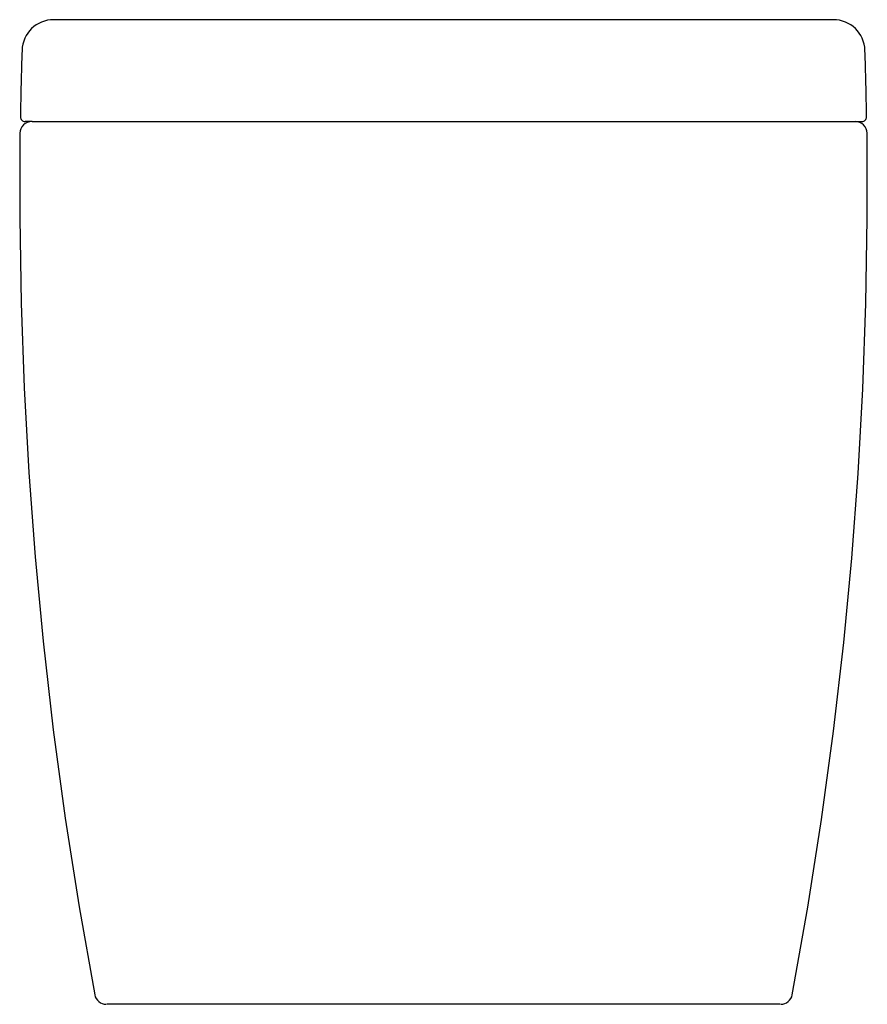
# Model space of a CAD drawing. Header units: millimetres. Extents: x -0.18 to 0.18, y 0.41 to 0.828.
import ezdxf

# ---------------------------------------------------------------- set-up
doc = ezdxf.new("R2010")
doc.units = ezdxf.units.MM
doc.layers.add('BLOCKS', color=3, linetype='Continuous')

msp = doc.modelspace()

# ---------------------------------------------------------------- linework, layer by layer
at = {"layer": 'BLOCKS'}
for p, q in [((0.1658266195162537, 0.828276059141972), (-0.1656988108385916, 0.828276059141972)), ((-0.1748144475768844, 0.7849999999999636), (-0.1778108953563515, 0.7849999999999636)), ((0.1749422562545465, 0.7849999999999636), (0.1779387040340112, 0.7849999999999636))]:
    msp.add_line(p, q, dxfattribs=at)
at = {"layer": 'BLOCKS', "linetype": 'Continuous'}
for p, q in [((-0.1748144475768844, 0.7849999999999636), (-0.0986090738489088, 0.7849999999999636)), ((-0.0986090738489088, 0.7849999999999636), (0.09873688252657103, 0.7849999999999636)), ((0.09873688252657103, 0.7849999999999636), (0.1749422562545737, 0.7849999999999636)), ((-0.09238418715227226, 0.4099999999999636), (-0.143133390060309, 0.4099999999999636)), ((0.09251199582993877, 0.4099999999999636), (-0.09238418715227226, 0.4099999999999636)), ((0.1432611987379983, 0.4099999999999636), (0.09251199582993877, 0.4099999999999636))]:
    msp.add_line(p, q, dxfattribs=at)
at = {"layer": 'BLOCKS', "linetype": 'Continuous', "flags": 128}
for points in [[(-0.1750072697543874, 0.7849999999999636), (-0.175974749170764, 0.784905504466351), (-0.1769056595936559, 0.7846255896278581), (-0.1777648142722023, 0.7841708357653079), (-0.1785197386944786, 0.7835584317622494), (-0.1791418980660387, 0.7828115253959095), (-0.1796077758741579, 0.7819583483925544), (-0.1798997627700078, 0.7810311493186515), (-0.1800068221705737, 0.7800649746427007)], [(0.180134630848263, 0.7800649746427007), (0.1800275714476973, 0.7810311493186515), (0.1797355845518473, 0.7819583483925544), (0.179269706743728, 0.7828115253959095), (0.178647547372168, 0.7835584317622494), (0.1778926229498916, 0.7841708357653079), (0.1770334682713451, 0.7846255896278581), (0.1761025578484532, 0.784905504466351), (0.1751350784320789, 0.7849999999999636)], [(-0.1800068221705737, 0.7800649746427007), (-0.1801209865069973, 0.7439804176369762), (-0.1795280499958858, 0.7078970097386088), (-0.1782303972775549, 0.6718354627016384), (-0.176237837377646, 0.6359294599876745), (-0.1735482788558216, 0.6000655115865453), (-0.1701632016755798, 0.5642639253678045), (-0.1658401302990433, 0.5265864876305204), (-0.1607442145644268, 0.4890058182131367), (-0.1548646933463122, 0.451474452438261), (-0.1482093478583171, 0.4140729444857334)], [(0.1483371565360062, 0.4140729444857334), (0.1549559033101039, 0.4512557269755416), (0.1608078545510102, 0.488566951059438), (0.165901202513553, 0.5260538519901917), (0.1702255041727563, 0.5636372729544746), (0.17363161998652, 0.5995417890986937), (0.1763381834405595, 0.6355092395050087), (0.1783437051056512, 0.6715191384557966), (0.1796503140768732, 0.7076859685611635), (0.180248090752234, 0.7438748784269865), (0.180134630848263, 0.7800649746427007)], [(-0.1482093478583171, 0.4140729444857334), (-0.1479763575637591, 0.4132408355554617), (-0.1476035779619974, 0.4124612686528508), (-0.1471021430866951, 0.4117575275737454), (-0.1464870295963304, 0.4111506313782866), (-0.1457766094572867, 0.4106587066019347), (-0.1449921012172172, 0.4102964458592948), (-0.1441569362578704, 0.410074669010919), (-0.14329605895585, 0.4099999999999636)], [(0.1434238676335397, 0.4099999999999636), (0.1442847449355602, 0.410074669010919), (0.1451199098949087, 0.4102964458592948), (0.1459044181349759, 0.4106587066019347), (0.1466148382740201, 0.4111506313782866), (0.1472299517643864, 0.4117575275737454), (0.1477313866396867, 0.4124612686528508), (0.1481041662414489, 0.4132408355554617), (0.1483371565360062, 0.4140729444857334)]]:
    msp.add_lwpolyline(points, dxfattribs=at)
at = {"layer": 'BLOCKS'}
for centre, radius, start, end in [((-0.1656988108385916, 0.8148458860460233), 0.0134301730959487, 90, 178.1652459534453), ((0.1658266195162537, 0.8148458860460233), 0.0134301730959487, 1.834754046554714, 90), ((1.666767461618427, 0.7561456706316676), 1.846836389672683, 178.1652459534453, 179.041700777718), ((-1.666639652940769, 0.7561456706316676), 1.846836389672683, 0.9582992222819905, 1.834754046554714), ((-0.1778108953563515, 0.7869999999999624), 0.002, 179.0417007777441, 270), ((0.1779387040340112, 0.7869999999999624), 0.002, 270, 0.9582992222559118)]:
    msp.add_arc(centre, radius, start, end, dxfattribs=at)

doc.saveas('drawing.dxf')
